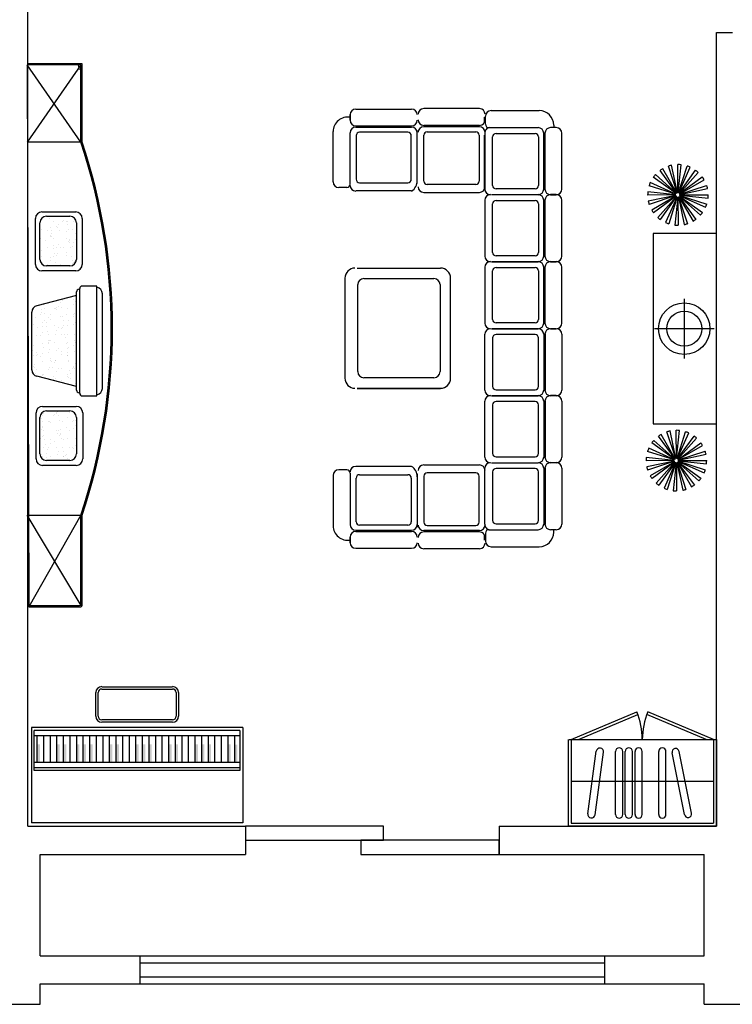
# Model space of a CAD drawing. Header units: inches. Extents: x -423 to 144, y -354 to 198.
# Tile 2 of 4: x -231 to -28, y -354 to -74. Entities that reach past the tile are written whole.
import ezdxf

# ---------------------------------------------------------------- set-up
doc = ezdxf.new("R2010")
doc.units = ezdxf.units.IN
doc.header["$LTSCALE"] = 5
doc.header["$MEASUREMENT"] = 0
doc.layers.add('Additives', color=5, linetype='Continuous')
doc.layers.add('Floor Plan', color=1, linetype='Continuous')

msp = doc.modelspace()

# ---------------------------------------------------------------- linework, layer by layer
at = {"color": 7}
for p, q in [((-213.05, -86.96), (-228.61, -86.96)), ((-228.61, -87.33), (-228.19, -241.08)), ((-213.42, -87.33), (-228.61, -109.19)), ((-213.42, -109.19), (-228.61, -87.33)), ((-213.42, -87.33), (-228.61, -87.33)), ((-213.42, -109.19), (-213.42, -87.33)), ((-213.05, -109.19), (-213.05, -86.96)), ((-213.42, -109.19), (-228.61, -109.19)), ((-226.28, -143.91), (-226.28, -130.85)), ((-224.43, -128.99), (-214.84, -128.99)), ((-223.14, -130.26), (-216.47, -130.26)), ((-212.99, -130.85), (-212.99, -143.91)), ((-224.99, -142.49), (-224.99, -132.12)), ((-214.62, -132.12), (-214.62, -142.49)), ((-216.47, -144.34), (-223.14, -144.34)), ((-214.84, -145.77), (-224.43, -145.77)), ((-213.7, -180.49), (-213.7, -150.79)), ((-208.8, -150.05), (-212.96, -150.05)), ((-208.8, -181.24), (-208.8, -150.05)), ((-214.62, -152.72), (-225.9, -155.64)), ((-214.62, -179.58), (-214.62, -151.71)), ((-213.7, -150.97), (-213.88, -150.97)), ((-207.27, -179.09), (-207.27, -152.23)), ((-227.29, -173.86), (-227.29, -157.43)), ((-214.62, -178.57), (-225.9, -175.65)), ((-213.88, -180.32), (-213.7, -180.32)), ((-212.96, -181.24), (-208.8, -181.24)), ((-224.26, -184.21), (-214.67, -184.21)), ((-226.12, -199.13), (-226.12, -186.06)), ((-223.14, -185.47), (-216.47, -185.47)), ((-212.82, -186.06), (-212.82, -199.13)), ((-224.99, -197.7), (-224.99, -187.33)), ((-214.62, -187.33), (-214.62, -197.7)), ((-214.67, -200.98), (-224.26, -200.98)), ((-216.47, -199.56), (-223.14, -199.56)), ((-228.61, -215.11), (-213.42, -215.11)), ((-213.28, -240.68), (-228.61, -215.11)), ((-213.42, -215.11), (-228.19, -241.08)), ((-213.42, -240.33), (-213.42, -215.11)), ((-213.05, -240.7), (-213.05, -215.11)), ((-228.19, -240.7), (-213.79, -240.7)), ((-228.19, -241.08), (-213.42, -241.08))]:
    msp.add_line(p, q, dxfattribs=at)
at = {"color": 7, "linetype": 'Continuous'}
for p, q in [((-222.26, -130.82), (-222.26, -130.82)), ((-215.03, -130.95), (-215.03, -130.95)), ((-224.8, -131.85), (-224.8, -131.85)), ((-224.46, -133.99), (-224.46, -133.99)), ((-221.92, -133.38), (-221.92, -133.38)), ((-221.18, -131.73), (-221.18, -131.73)), ((-220.25, -133.27), (-220.25, -133.27)), ((-220, -133.41), (-220, -133.41)), ((-219.75, -132.47), (-219.75, -132.47)), ((-218.5, -131.77), (-218.5, -131.77)), ((-218.18, -131.42), (-218.18, -131.42)), ((-217.55, -131.61), (-217.55, -131.61)), ((-217.27, -131.64), (-217.27, -131.64)), ((-217.14, -132.62), (-217.14, -132.62)), ((-215.69, -134.04), (-215.69, -134.04)), ((-215.54, -131.75), (-215.54, -131.75)), ((-224.97, -134.79), (-224.97, -134.79)), ((-224.83, -136.67), (-224.83, -136.67)), ((-222.94, -134.28), (-222.94, -134.28)), ((-222.07, -136.12), (-222.07, -136.12)), ((-222.04, -135.63), (-222.04, -135.63)), ((-221.79, -134.36), (-221.79, -134.36)), ((-221.72, -135.28), (-221.72, -135.28)), ((-221.59, -135.89), (-221.59, -135.89)), ((-221.2, -136.55), (-221.2, -136.55)), ((-219.31, -134.16), (-219.31, -134.16)), ((-217.57, -136.43), (-217.57, -136.43)), ((-217.36, -134.6), (-217.36, -134.6)), ((-216.94, -134.15), (-216.94, -134.15)), ((-216.61, -136.71), (-216.61, -136.71)), ((-215.02, -136.81), (-215.02, -136.81)), ((-214.81, -135.21), (-214.81, -135.21)), ((-223.54, -137.26), (-223.54, -137.26)), ((-222.88, -139.2), (-222.88, -139.2)), ((-221.25, -138.44), (-221.25, -138.44)), ((-221.12, -139.42), (-221.12, -139.42)), ((-220.24, -139.13), (-220.24, -139.13)), ((-219.74, -138.33), (-219.74, -138.33)), ((-219.25, -139.09), (-219.25, -139.09)), ((-218.35, -139.06), (-218.35, -139.06)), ((-216.85, -137.43), (-216.85, -137.43)), ((-216.53, -137.08), (-216.53, -137.08)), ((-216.48, -137.69), (-216.48, -137.69)), ((-216.28, -139.22), (-216.28, -139.22)), ((-215.62, -138.97), (-215.62, -138.97)), ((-215.53, -137.61), (-215.53, -137.61)), ((-224.96, -140.65), (-224.96, -140.65)), ((-224.64, -141.75), (-224.64, -141.75)), ((-224.45, -139.85), (-224.45, -139.85)), ((-222.06, -141.99), (-222.06, -141.99)), ((-221.02, -141.63), (-221.02, -141.63)), ((-220.92, -140.95), (-220.92, -140.95)), ((-220.38, -141.28), (-220.38, -141.28)), ((-220.07, -140.94), (-220.07, -140.94)), ((-217.39, -141.51), (-217.39, -141.51)), ((-217.35, -140.47), (-217.35, -140.47)), ((-215.94, -141.77), (-215.94, -141.77)), ((-222.9, -144.02), (-222.9, -144.02)), ((-221.88, -142.92), (-221.88, -142.92)), ((-220.58, -143.51), (-220.58, -143.51)), ((-219.73, -144.2), (-219.73, -144.2)), ((-219.27, -143.9), (-219.27, -143.9)), ((-215.81, -142.75), (-215.81, -142.75)), ((-215.65, -143.78), (-215.65, -143.78)), ((-215.52, -143.47), (-215.52, -143.47)), ((-215.2, -143.08), (-215.2, -143.08)), ((-215.01, -142.68), (-215.01, -142.68)), ((-214.88, -142.74), (-214.88, -142.74)), ((-223.9, -155.38), (-223.9, -155.38)), ((-223.77, -156.36), (-223.77, -156.36)), ((-220.79, -156.46), (-220.79, -156.46)), ((-220.61, -156.46), (-220.61, -156.46)), ((-220.3, -156.11), (-220.3, -156.11)), ((-219.7, -155.92), (-219.7, -155.92)), ((-219.12, -154.62), (-219.12, -154.62)), ((-219.03, -153.91), (-219.03, -153.91)), ((-218.92, -156.15), (-218.92, -156.15)), ((-218.58, -154.24), (-218.58, -154.24)), ((-217.17, -156.34), (-217.17, -156.34)), ((-215.5, -155.19), (-215.5, -155.19)), ((-215.4, -153.79), (-215.4, -153.79)), ((-214.99, -154.4), (-214.99, -154.4)), ((-226.3, -158.96), (-226.3, -158.96)), ((-224.92, -158.23), (-224.92, -158.23)), ((-224.42, -156.58), (-224.42, -156.58)), ((-224.42, -157.44), (-224.42, -157.44)), ((-223.57, -157.89), (-223.57, -157.89)), ((-222.68, -158.85), (-222.68, -158.85)), ((-222.12, -158.1), (-222.12, -158.1)), ((-220.21, -156.71), (-220.21, -156.71)), ((-219.05, -158.73), (-219.05, -158.73)), ((-218.58, -158.71), (-218.58, -158.71)), ((-217.32, -158.05), (-217.32, -158.05)), ((-215.43, -158.26), (-215.43, -158.26)), ((-215.42, -158.61), (-215.42, -158.61)), ((-215.11, -157.91), (-215.11, -157.91)), ((-226.74, -161.09), (-226.74, -161.09)), ((-225.65, -161.96), (-225.65, -161.96)), ((-224.36, -161.5), (-224.36, -161.5)), ((-224.15, -160.32), (-224.15, -160.32)), ((-223.83, -159.97), (-223.83, -159.97)), ((-223.23, -160.45), (-223.23, -160.45)), ((-223.1, -161.43), (-223.1, -161.43)), ((-222.03, -159.57), (-222.03, -159.57)), ((-220.73, -161.38), (-220.73, -161.38)), ((-219.69, -161.78), (-219.69, -161.78)), ((-218.64, -161.77), (-218.64, -161.77)), ((-218.45, -159.69), (-218.45, -159.69)), ((-218.25, -161.22), (-218.25, -161.22)), ((-217.1, -161.27), (-217.1, -161.27)), ((-216.93, -159.9), (-216.93, -159.9)), ((-215.49, -161.06), (-215.49, -161.06)), ((-214.98, -160.26), (-214.98, -160.26)), ((-226.12, -164.05), (-226.12, -164.05)), ((-224.91, -164.1), (-224.91, -164.1)), ((-224.41, -163.3), (-224.41, -163.3)), ((-222.9, -162.96), (-222.9, -162.96)), ((-222.49, -163.93), (-222.49, -163.93)), ((-220.46, -163.76), (-220.46, -163.76)), ((-220.2, -162.58), (-220.2, -162.58)), ((-218.96, -162.12), (-218.96, -162.12)), ((-218.87, -163.81), (-218.87, -163.81)), ((-217.92, -163.78), (-217.92, -163.78)), ((-217.79, -164.76), (-217.79, -164.76)), ((-217.31, -163.91), (-217.31, -163.91)), ((-215.24, -163.69), (-215.24, -163.69)), ((-227.21, -167.25), (-227.21, -167.25)), ((-226.73, -166.95), (-226.73, -166.95)), ((-224.38, -166.32), (-224.38, -166.32)), ((-224, -167.61), (-224, -167.61)), ((-222.56, -165.51), (-222.56, -165.51)), ((-222.5, -165.98), (-222.5, -165.98)), ((-222.43, -166.49), (-222.43, -166.49)), ((-222.18, -165.63), (-222.18, -165.63)), ((-222.02, -165.43), (-222.02, -165.43)), ((-220.75, -166.2), (-220.75, -166.2)), ((-217.59, -166.29), (-217.59, -166.29)), ((-217.13, -166.08), (-217.13, -166.08)), ((-216.99, -167.43), (-216.99, -167.43)), ((-215.47, -166.92), (-215.47, -166.92)), ((-215.28, -165.56), (-215.28, -165.56)), ((-214.97, -166.12), (-214.97, -166.12)), ((-227.08, -168.23), (-227.08, -168.23)), ((-226.88, -169.76), (-226.88, -169.76)), ((-226.06, -168.98), (-226.06, -168.98)), ((-226.03, -169.83), (-226.03, -169.83)), ((-225.72, -169.49), (-225.72, -169.49)), ((-224.9, -169.96), (-224.9, -169.96)), ((-224.4, -169.16), (-224.4, -169.16)), ((-222.43, -168.86), (-222.43, -168.86)), ((-222.23, -168.02), (-222.23, -168.02)), ((-220.19, -168.44), (-220.19, -168.44)), ((-219.68, -167.64), (-219.68, -167.64)), ((-218.81, -169.41), (-218.81, -169.41)), ((-218.8, -168.74), (-218.8, -168.74)), ((-217.31, -167.78), (-217.31, -167.78)), ((-217.3, -169.78), (-217.3, -169.78)), ((-217.25, -168.84), (-217.25, -168.84)), ((-217.12, -169.82), (-217.12, -169.82)), ((-215.18, -168.62), (-215.18, -168.62)), ((-226.72, -172.82), (-226.72, -172.82)), ((-226.54, -172.31), (-226.54, -172.31)), ((-224.2, -171.4), (-224.2, -171.4)), ((-222.01, -171.3), (-222.01, -171.3)), ((-221.89, -170.58), (-221.89, -170.58)), ((-221.77, -171.56), (-221.77, -171.56)), ((-221.56, -173.09), (-221.56, -173.09)), ((-220.85, -171.63), (-220.85, -171.63)), ((-220.57, -171.28), (-220.57, -171.28)), ((-220.53, -171.29), (-220.53, -171.29)), ((-216.94, -171.16), (-216.94, -171.16)), ((-216.92, -171.35), (-216.92, -171.35)), ((-215.46, -172.78), (-215.46, -172.78)), ((-215.34, -173.09), (-215.34, -173.09)), ((-214.96, -171.99), (-214.96, -171.99)), ((-226.41, -173.29), (-226.41, -173.29)), ((-226.21, -174.82), (-226.21, -174.82)), ((-226.08, -173.79), (-226.08, -173.79)), ((-224.89, -175.82), (-224.89, -175.82)), ((-224.39, -175.03), (-224.39, -175.03)), ((-224.38, -175.49), (-224.38, -175.49)), ((-224.06, -175.15), (-224.06, -175.15)), ((-222.45, -173.67), (-222.45, -173.67)), ((-222.35, -173.27), (-222.35, -173.27)), ((-221.23, -175.65), (-221.23, -175.65)), ((-220.18, -174.3), (-220.18, -174.3)), ((-219.67, -173.51), (-219.67, -173.51)), ((-218.83, -173.55), (-218.83, -173.55)), ((-217.28, -175.64), (-217.28, -175.64)), ((-217.16, -175.07), (-217.16, -175.07)), ((-216.58, -173.91), (-216.58, -173.91)), ((-216.45, -174.89), (-216.45, -174.89)), ((-215.66, -173.44), (-215.66, -173.44)), ((-215.2, -173.43), (-215.2, -173.43)), ((-221.1, -176.63), (-221.1, -176.63)), ((-220.51, -176.21), (-220.51, -176.21)), ((-219.19, -177.29), (-219.19, -177.29)), ((-218.88, -176.95), (-218.88, -176.95)), ((-216.88, -176.09), (-216.88, -176.09)), ((-216.25, -176.42), (-216.25, -176.42)), ((-214.95, -177.85), (-214.95, -177.85)), ((-224.36, -186.75), (-224.36, -186.75)), ((-223.97, -186.23), (-223.97, -186.23)), ((-221.08, -186.81), (-221.08, -186.81)), ((-220.76, -186.46), (-220.76, -186.46)), ((-220.35, -186.11), (-220.35, -186.11)), ((-220.16, -186.02), (-220.16, -186.02)), ((-219.89, -185.78), (-219.89, -185.78)), ((-219.76, -186.76), (-219.76, -186.76)), ((-216.72, -185.99), (-216.72, -185.99)), ((-214.92, -186.55), (-214.92, -186.55)), ((-224.87, -187.54), (-224.87, -187.54)), ((-224.54, -187.52), (-224.54, -187.52)), ((-224.41, -188.5), (-224.41, -188.5)), ((-222.58, -188.45), (-222.58, -188.45)), ((-222.23, -188.5), (-222.23, -188.5)), ((-221.98, -188.88), (-221.98, -188.88)), ((-219.56, -188.29), (-219.56, -188.29)), ((-218.61, -188.38), (-218.61, -188.38)), ((-217.26, -187.36), (-217.26, -187.36)), ((-215.89, -188.61), (-215.89, -188.61)), ((-215.57, -188.26), (-215.57, -188.26)), ((-214.98, -188.26), (-214.98, -188.26)), ((-214.93, -189.57), (-214.93, -189.57)), ((-224.61, -190.67), (-224.61, -190.67)), ((-224.35, -192.61), (-224.35, -192.61)), ((-224.29, -190.32), (-224.29, -190.32)), ((-224.21, -190.03), (-224.21, -190.03)), ((-223.91, -191.16), (-223.91, -191.16)), ((-223.87, -192.58), (-223.87, -192.58)), ((-220.28, -191.04), (-220.28, -191.04)), ((-220.15, -191.89), (-220.15, -191.89)), ((-219.64, -191.09), (-219.64, -191.09)), ((-219.42, -192.47), (-219.42, -192.47)), ((-219.23, -190.85), (-219.23, -190.85)), ((-219.11, -192.12), (-219.11, -192.12)), ((-219.1, -191.83), (-219.1, -191.83)), ((-217.39, -190.25), (-217.39, -190.25)), ((-216.66, -190.92), (-216.66, -190.92)), ((-215.43, -190.37), (-215.43, -190.37)), ((-224.86, -193.41), (-224.86, -193.41)), ((-223.74, -193.56), (-223.74, -193.56)), ((-223.54, -195.09), (-223.54, -195.09)), ((-222.05, -193.58), (-222.05, -193.58)), ((-221.97, -194.74), (-221.97, -194.74)), ((-220.93, -194.11), (-220.93, -194.11)), ((-218.9, -193.36), (-218.9, -193.36)), ((-218.42, -193.46), (-218.42, -193.46)), ((-217.25, -193.22), (-217.25, -193.22)), ((-214.92, -195.43), (-214.92, -195.43)), ((-214.79, -193.35), (-214.79, -193.35)), ((-224.46, -197.96), (-224.46, -197.96)), ((-223.93, -195.97), (-223.93, -195.97)), ((-223.2, -197.65), (-223.2, -197.65)), ((-222.96, -196.33), (-222.96, -196.33)), ((-222.64, -195.98), (-222.64, -195.98)), ((-220.31, -195.85), (-220.31, -195.85)), ((-220.14, -197.75), (-220.14, -197.75)), ((-219.63, -196.95), (-219.63, -196.95)), ((-218.56, -195.91), (-218.56, -195.91)), ((-218.43, -196.89), (-218.43, -196.89)), ((-217.77, -198.13), (-217.77, -198.13)), ((-217.45, -197.78), (-217.45, -197.78)), ((-216.68, -195.73), (-216.68, -195.73)), ((-215.74, -195.91), (-215.74, -195.91)), ((-215.42, -196.23), (-215.42, -196.23)), ((-214.73, -198.27), (-214.73, -198.27)), ((-224.34, -198.47), (-224.34, -198.47)), ((-223.08, -198.63), (-223.08, -198.63)), ((-221.99, -198.51), (-221.99, -198.51)), ((-218.36, -198.39), (-218.36, -198.39)), ((-218.23, -198.42), (-218.23, -198.42)), ((-217.24, -199.08), (-217.24, -199.08))]:
    msp.add_line(p, q, dxfattribs=at)
at = {"color": 7}
for centre, radius, start, end in [((-527.9, -157.27), 321.53, 12.3262, 12.6318), ((-371.04, -162.15), 166.28, 341.428, 18.572), ((-370.67, -162.15), 166.28, 341.4281, 18.5719), ((-224.43, -130.85), 1.85, 90, 180), ((-223.14, -132.12), 1.85, 90, 180), ((-216.47, -132.12), 1.85, 0, 90), ((-214.84, -130.85), 1.85, 0, 90), ((-223.14, -142.49), 1.85, 180, 270), ((-216.47, -142.49), 1.85, 270, 360), ((-224.43, -143.91), 1.85, 180, 270), ((-214.84, -143.91), 1.85, 270, 0), ((-212.96, -150.79), 0.741, 90, 180), ((-209.13, -152.23), 1.85, 0, 79.9614), ((-213.88, -151.71), 0.741, 90, 180), ((-225.43, -157.43), 1.85, 104.5061, 180), ((-225.43, -173.86), 1.85, 180, 255.4939), ((-213.88, -179.58), 0.741, 180, 270), ((-212.96, -180.49), 0.741, 180, 270), ((-209.13, -179.09), 1.85, 280.0386, 0), ((-224.26, -186.06), 1.85, 90, 180), ((-214.67, -186.06), 1.85, 360, 90), ((-223.14, -187.33), 1.85, 90, 180), ((-216.47, -187.33), 1.85, 0, 90), ((-223.14, -197.7), 1.85, 180, 270), ((-216.47, -197.7), 1.85, 270, 360), ((-224.26, -199.13), 1.85, 180, 270), ((-214.67, -199.13), 1.85, 270, 360), ((-213.79, -240.33), 0.371, 270, 0), ((-213.42, -240.33), 0.371, 270, 0), ((-213.42, -240.33), 0.371, 270, 0), ((-213.42, -240.7), 0.371, 270, 0)]:
    msp.add_arc(centre, radius, start, end, dxfattribs=at)
at = {"layer": 'Additives', "color": 7}
for p, q in [((-135.32, -99.83), (-119.47, -99.83)), ((-100.18, -99.71), (-116.03, -99.71)), ((-96.88, -100.28), (-83.21, -100.28)), ((-136.91, -103), (-136.91, -101.42)), ((-136.9, -101.42), (-136.9, -103)), ((-98.78, -103.72), (-98.78, -102.13)), ((-98.77, -102.13), (-98.77, -103.72)), ((-98.46, -104.16), (-98.46, -101.87)), ((-135.32, -104.59), (-119.47, -104.59)), ((-135.31, -104.97), (-119.47, -104.97)), ((-117.88, -120.96), (-117.88, -105.84)), ((-100.18, -104.46), (-116.03, -104.46)), ((-100.19, -104.84), (-116.03, -104.84)), ((-97.51, -105.11), (-83.54, -105.11)), ((-78.4, -105.11), (-79.99, -105.11)), ((-79.09, -104.4), (-79.09, -105.04)), ((-141.73, -120.52), (-141.73, -106.22)), ((-136.9, -121.15), (-136.9, -106.55)), ((-136.9, -121.15), (-136.9, -106.55)), ((-136.9, -121.15), (-136.9, -106.55)), ((-135.22, -107.38), (-135.22, -119.77)), ((-120.5, -106.43), (-134.27, -106.43)), ((-119.55, -119.77), (-119.55, -107.38)), ((-115.96, -120.3), (-115.96, -107.25)), ((-115.01, -106.3), (-101.24, -106.3)), ((-100.29, -107.25), (-100.29, -120.3)), ((-98.77, -122.4), (-98.77, -107.27)), ((-98.77, -122.4), (-98.77, -107.27)), ((-98.68, -106.7), (-98.68, -122.54)), ((-96.45, -121.49), (-96.45, -107.72)), ((-95.49, -106.77), (-84.36, -106.77)), ((-83.41, -107.72), (-83.41, -121.49)), ((-81.95, -122.54), (-81.95, -106.7)), ((-81.57, -122.55), (-81.57, -106.7)), ((-76.82, -122.55), (-76.82, -106.7)), ((-44.19, -123.71), (-48.92, -117.26)), ((-44.14, -123.67), (-48.14, -116.75)), ((-44.02, -123.62), (-46.53, -116.03)), ((-43.96, -123.6), (-45.63, -115.78)), ((-43.84, -123.59), (-43.88, -115.59)), ((-43.77, -123.59), (-42.94, -115.64)), ((-43.65, -123.62), (-41.22, -116)), ((-43.59, -123.64), (-40.34, -116.34)), ((-43.48, -123.7), (-38.82, -117.21)), ((-44.32, -123.84), (-50.82, -119.17)), ((-44.28, -123.79), (-50.23, -118.44)), ((-43.43, -123.75), (-38.09, -117.8)), ((-43.35, -123.84), (-36.9, -119.1)), ((-43.31, -123.89), (-36.39, -119.89)), ((-137.85, -122.11), (-140.15, -122.11)), ((-134.27, -120.72), (-120.5, -120.72)), ((-101.24, -121.25), (-115.01, -121.25)), ((-84.36, -122.44), (-95.49, -122.44)), ((-44.41, -124.01), (-52.03, -121.58)), ((-44.39, -123.95), (-51.69, -120.7)), ((-43.26, -124), (-35.67, -121.5)), ((-43.24, -124.07), (-35.42, -122.4)), ((-119.47, -123.08), (-135.31, -123.08)), ((-116.03, -123.48), (-100.19, -123.48)), ((-98.68, -125.71), (-98.68, -141.55)), ((-96.75, -124.12), (-83.54, -124.12)), ((-96.75, -124.12), (-83.54, -124.12)), ((-81.95, -141.55), (-81.95, -125.71)), ((-81.57, -141.56), (-81.57, -125.71)), ((-78.4, -124.12), (-79.99, -124.12)), ((-79.99, -124.13), (-78.4, -124.13)), ((-76.82, -141.56), (-76.82, -125.71)), ((-44.44, -124.2), (-52.43, -124.24)), ((-44.43, -124.13), (-52.39, -123.3)), ((-44.42, -124.32), (-52.24, -125.99)), ((-44.41, -124.38), (-52, -126.89)), ((-44.36, -124.5), (-51.28, -128.5)), ((-44.32, -124.55), (-50.77, -129.28)), ((-44.24, -124.64), (-49.58, -130.59)), ((-44.19, -124.68), (-48.85, -131.18)), ((-44.08, -124.74), (-47.33, -132.05)), ((-44.02, -124.77), (-46.45, -132.39)), ((-43.9, -124.79), (-44.73, -132.75)), ((-43.83, -124.8), (-43.79, -132.79)), ((-43.71, -124.78), (-42.04, -132.6)), ((-43.65, -124.77), (-41.14, -132.36)), ((-43.53, -124.72), (-39.53, -131.64)), ((-43.48, -124.68), (-38.74, -131.13)), ((-43.39, -124.6), (-37.44, -129.94)), ((-43.35, -124.55), (-36.85, -129.21)), ((-43.28, -124.44), (-35.98, -127.69)), ((-43.26, -124.38), (-35.64, -126.81)), ((-43.23, -124.19), (-35.24, -124.15)), ((-43.23, -124.26), (-35.28, -125.09)), ((-96.45, -140.5), (-96.45, -126.74)), ((-95.49, -125.78), (-84.36, -125.78)), ((-83.41, -126.74), (-83.41, -140.5)), ((-50.88, -135.15), (-50.88, -189.15)), ((-32.88, -135.15), (-50.88, -135.15)), ((-32.88, -189.15), (-32.88, -135.15)), ((-84.36, -141.45), (-95.49, -141.45)), ((-134.93, -144.99), (-111.23, -144.99)), ((-98.68, -144.72), (-98.68, -160.56)), ((-96.75, -143.13), (-83.54, -143.13)), ((-96.75, -143.14), (-83.54, -143.14)), ((-96.75, -143.14), (-83.54, -143.14)), ((-95.49, -144.79), (-84.36, -144.79)), ((-81.95, -160.56), (-81.95, -144.72)), ((-81.57, -160.57), (-81.57, -144.72)), ((-78.4, -143.14), (-79.99, -143.14)), ((-79.99, -143.15), (-78.4, -143.15)), ((-76.82, -160.57), (-76.82, -144.72)), ((-138.39, -147.81), (-138.39, -176.23)), ((-133.06, -147.95), (-113.1, -147.95)), ((-108.39, -176.23), (-108.39, -147.81)), ((-96.45, -159.51), (-96.45, -145.74)), ((-83.41, -145.74), (-83.41, -159.51)), ((-134.77, -174.35), (-134.77, -149.65)), ((-111.39, -149.65), (-111.39, -174.35)), ((-42.04, -153.68), (-42.04, -170.62)), ((-84.36, -160.46), (-95.49, -160.46)), ((-98.68, -179.59), (-98.68, -163.75)), ((-96.75, -162.14), (-83.54, -162.14)), ((-96.75, -162.15), (-83.54, -162.15)), ((-96.75, -162.15), (-83.54, -162.15)), ((-96.75, -162.15), (-83.54, -162.15)), ((-96.75, -162.15), (-83.54, -162.15)), ((-96.75, -162.16), (-83.54, -162.16)), ((-96.45, -164.79), (-96.45, -178.56)), ((-84.36, -163.84), (-95.49, -163.84)), ((-83.41, -178.56), (-83.41, -164.79)), ((-81.95, -163.75), (-81.95, -179.59)), ((-81.57, -163.74), (-81.57, -179.59)), ((-79.99, -162.14), (-78.4, -162.14)), ((-78.4, -162.15), (-79.99, -162.15)), ((-78.4, -162.15), (-79.99, -162.15)), ((-79.99, -162.16), (-78.4, -162.16)), ((-76.82, -163.74), (-76.82, -179.59)), ((-33.57, -162.15), (-50.51, -162.15)), ((-113.1, -176.06), (-133.06, -176.06)), ((-134.93, -179.06), (-111.23, -179.06)), ((-134.93, -179.09), (-111.23, -179.09)), ((-134.93, -179.09), (-111.23, -179.09)), ((-134.93, -179.09), (-111.23, -179.09)), ((-134.93, -179.09), (-111.23, -179.09)), ((-134.93, -179.11), (-111.23, -179.11)), ((-96.75, -181.16), (-83.54, -181.16)), ((-96.75, -181.16), (-83.54, -181.16)), ((-96.75, -181.17), (-83.54, -181.17)), ((-95.49, -179.51), (-84.36, -179.51)), ((-79.99, -181.15), (-78.4, -181.15)), ((-78.4, -181.16), (-79.99, -181.16)), ((-98.68, -198.6), (-98.68, -182.75)), ((-96.45, -183.8), (-96.45, -197.57)), ((-84.36, -182.85), (-95.49, -182.85)), ((-83.41, -197.57), (-83.41, -183.8)), ((-81.95, -182.75), (-81.95, -198.6)), ((-81.57, -182.75), (-81.57, -198.6)), ((-76.82, -182.75), (-76.82, -198.6)), ((-50.88, -189.15), (-32.88, -189.15)), ((-44.62, -199.1), (-49.35, -192.66)), ((-44.57, -199.07), (-48.57, -192.15)), ((-44.45, -199.02), (-46.96, -191.43)), ((-44.39, -199), (-46.06, -191.18)), ((-44.27, -198.99), (-44.31, -190.99)), ((-44.2, -198.99), (-43.37, -191.04)), ((-44.08, -199.02), (-41.65, -191.4)), ((-44.02, -199.04), (-40.77, -191.73)), ((-43.91, -199.1), (-39.24, -192.61)), ((-44.75, -199.24), (-51.25, -194.57)), ((-44.71, -199.19), (-50.66, -193.84)), ((-43.86, -199.14), (-38.51, -193.2)), ((-43.78, -199.23), (-37.33, -194.5)), ((-43.74, -199.29), (-36.82, -195.29)), ((-44.84, -199.41), (-52.46, -196.97)), ((-44.81, -199.35), (-52.12, -196.1)), ((-43.69, -199.4), (-36.1, -196.89)), ((-43.67, -199.46), (-35.85, -197.8)), ((-116.03, -200.82), (-100.19, -200.82)), ((-96.75, -200.18), (-83.54, -200.18)), ((-96.75, -200.18), (-83.54, -200.18)), ((-95.49, -198.52), (-84.36, -198.52)), ((-79.99, -200.17), (-78.4, -200.17)), ((-78.4, -200.18), (-79.99, -200.18)), ((-44.87, -199.59), (-52.86, -199.63)), ((-44.86, -199.53), (-52.82, -198.7)), ((-44.85, -199.72), (-52.67, -201.38)), ((-44.84, -199.78), (-52.43, -202.29)), ((-44.79, -199.89), (-51.71, -203.9)), ((-44.75, -199.95), (-51.19, -204.68)), ((-44.67, -200.04), (-50.01, -205.99)), ((-44.62, -200.08), (-49.28, -206.57)), ((-44.51, -200.14), (-47.76, -207.45)), ((-44.45, -200.16), (-46.88, -207.78)), ((-44.33, -200.19), (-45.16, -208.14)), ((-44.26, -200.19), (-44.22, -208.19)), ((-44.14, -200.18), (-42.47, -208)), ((-44.07, -200.16), (-41.56, -207.76)), ((-43.96, -200.11), (-39.96, -207.03)), ((-43.91, -200.08), (-39.17, -206.52)), ((-43.81, -199.99), (-37.87, -205.34)), ((-43.77, -199.94), (-37.28, -204.61)), ((-43.71, -199.84), (-36.4, -203.08)), ((-43.69, -199.77), (-36.07, -202.21)), ((-43.66, -199.59), (-35.66, -199.55)), ((-43.66, -199.65), (-35.71, -200.48)), ((-141.73, -203.78), (-141.73, -218.08)), ((-137.85, -202.2), (-140.15, -202.2)), ((-136.9, -203.15), (-136.9, -217.75)), ((-136.9, -203.15), (-136.9, -217.75)), ((-136.9, -203.15), (-136.9, -217.75)), ((-119.47, -201.22), (-135.31, -201.22)), ((-134.27, -203.58), (-120.5, -203.58)), ((-117.88, -203.34), (-117.88, -218.47)), ((-101.24, -203.06), (-115.01, -203.06)), ((-98.77, -201.91), (-98.77, -217.03)), ((-98.77, -201.91), (-98.77, -217.03)), ((-98.68, -217.61), (-98.68, -201.77)), ((-96.45, -202.81), (-96.45, -216.58)), ((-84.36, -201.86), (-95.49, -201.86)), ((-83.41, -216.58), (-83.41, -202.81)), ((-81.95, -201.77), (-81.95, -217.61)), ((-81.57, -201.76), (-81.57, -217.61)), ((-76.82, -201.76), (-76.82, -217.61)), ((-135.22, -216.93), (-135.22, -204.53)), ((-119.55, -204.53), (-119.55, -216.93)), ((-115.96, -204.01), (-115.96, -217.05)), ((-100.29, -217.05), (-100.29, -204.01)), ((-120.5, -217.88), (-134.27, -217.88)), ((-95.49, -217.53), (-84.36, -217.53)), ((-135.32, -219.72), (-119.47, -219.72)), ((-135.31, -219.34), (-119.47, -219.34)), ((-100.19, -219.46), (-116.03, -219.46)), ((-100.18, -219.84), (-116.03, -219.84)), ((-115.01, -218), (-101.24, -218)), ((-98.78, -220.59), (-98.78, -222.17)), ((-98.77, -222.17), (-98.77, -220.59)), ((-98.46, -220.14), (-98.46, -222.44)), ((-97.51, -219.19), (-83.54, -219.19)), ((-78.4, -219.19), (-79.99, -219.19)), ((-79.09, -219.9), (-79.09, -219.27)), ((-136.91, -221.3), (-136.91, -222.89)), ((-136.9, -222.89), (-136.9, -221.3)), ((-135.32, -224.47), (-119.47, -224.47)), ((-100.18, -224.6), (-116.03, -224.6)), ((-96.88, -224.02), (-83.21, -224.02)), ((-209.15, -272.13), (-209.15, -265.41)), ((-208.48, -272.13), (-208.48, -265.41)), ((-207.47, -263.74), (-187.33, -263.74)), ((-207.47, -264.41), (-187.33, -264.41)), ((-186.32, -265.41), (-186.32, -272.13)), ((-185.65, -265.41), (-185.65, -272.13)), ((-187.33, -273.13), (-207.47, -273.13)), ((-187.33, -273.81), (-207.47, -273.81)), ((-227.4, -275.33), (-227.4, -302.33)), ((-167.4, -275.33), (-227.4, -275.33)), ((-226.6, -287.56), (-226.6, -276.22)), ((-168.2, -276.22), (-226.6, -276.22)), ((-168.2, -276.22), (-168.2, -287.56)), ((-167.4, -275.33), (-167.4, -302.33)), ((-168.2, -277.69), (-226.6, -277.69)), ((-225.78, -284.93), (-225.78, -277.69)), ((-223.91, -285.27), (-223.91, -277.69)), ((-222.04, -285.27), (-222.04, -277.69)), ((-220.17, -284.93), (-220.17, -277.69)), ((-218.3, -284.93), (-218.3, -277.69)), ((-216.43, -285.27), (-216.43, -277.69)), ((-214.56, -284.93), (-214.56, -277.69)), ((-212.69, -284.93), (-212.69, -277.69)), ((-210.82, -284.93), (-210.82, -277.69)), ((-208.95, -285.27), (-208.95, -277.69)), ((-207.08, -285.27), (-207.08, -277.69)), ((-205.21, -284.93), (-205.21, -277.69)), ((-203.34, -284.93), (-203.34, -277.69)), ((-201.47, -285.27), (-201.47, -277.69)), ((-199.6, -285.27), (-199.6, -277.69)), ((-197.73, -284.93), (-197.73, -277.69)), ((-195.86, -284.93), (-195.86, -277.69)), ((-193.99, -284.93), (-193.99, -277.69)), ((-192.12, -285.27), (-192.12, -277.69)), ((-190.25, -285.27), (-190.25, -277.69)), ((-188.38, -284.93), (-188.38, -277.69)), ((-186.51, -284.93), (-186.51, -277.69)), ((-184.64, -285.27), (-184.64, -277.69)), ((-182.77, -285.27), (-182.77, -277.69)), ((-180.9, -284.93), (-180.9, -277.69)), ((-179.03, -284.93), (-179.03, -277.69)), ((-177.16, -284.93), (-177.16, -277.69)), ((-175.29, -285.27), (-175.29, -277.69)), ((-173.42, -285.27), (-173.42, -277.69)), ((-171.55, -284.93), (-171.55, -277.69)), ((-169.68, -284.93), (-169.68, -277.69)), ((-168.2, -285.27), (-226.6, -285.27)), ((-168.23, -286.81), (-226.6, -286.81)), ((-168.2, -287.56), (-226.6, -287.56)), ((-167.4, -302.33), (-227.4, -302.33))]:
    msp.add_line(p, q, dxfattribs=at)
at = {"layer": 'Additives', "color": 7, "linetype": 'Continuous'}
for p, q in [((-74.18, -278.71), (-55.51, -270.9)), ((-33.7, -278.71), (-52.38, -270.9)), ((-72.06, -278.71), (-55.21, -271.66)), ((-35.83, -278.71), (-52.68, -271.66)), ((-75, -278.71), (-75, -303.33)), ((-74.73, -278.71), (-33.7, -278.71)), ((-74.18, -278.71), (-74.18, -302.51)), ((-33.7, -278.71), (-32.88, -278.71)), ((-33.7, -278.71), (-33.7, -302.51)), ((-32.88, -278.71), (-32.88, -303.33)), ((-69.4, -299.8), (-67.01, -282.07)), ((-61.54, -300.02), (-61.54, -282.12)), ((-59.48, -300.02), (-59.48, -282.12)), ((-58.81, -300.02), (-58.81, -282.12)), ((-56.76, -300.02), (-56.76, -282.12)), ((-56.02, -300.02), (-56.02, -282.12)), ((-53.97, -300.02), (-53.97, -282.12)), ((-49.29, -300.02), (-49.29, -282.12)), ((-47.23, -300.02), (-47.23, -282.12)), ((-39.96, -299.65), (-43.47, -282.1)), ((-67.37, -300.08), (-64.97, -282.34)), ((-41.98, -300.05), (-45.48, -282.5)), ((-33.7, -290.61), (-74.18, -290.61)), ((-32.88, -303.33), (-75, -303.33)), ((-74.18, -302.51), (-33.7, -302.51))]:
    msp.add_line(p, q, dxfattribs=at)
at = {"layer": 'Additives', "color": 7}
for radius in [7.31, 4.97]:
    msp.add_circle((-42.04, -162.15), radius, dxfattribs=at)
for centre, radius, start, end in [((-135.32, -101.42), 1.59, 90, 180), ((-119.47, -101.42), 1.59, 0, 90), ((-116.03, -101.29), 1.59, 90, 180), ((-100.18, -101.29), 1.59, 0, 90), ((-96.88, -101.87), 1.59, 90, 180), ((-83.21, -104.4), 4.12, 0, 90), ((-137.61, -106.22), 4.12, 80.1386, 180), ((-135.32, -103), 1.59, 180, 270), ((-119.47, -103), 1.59, 270, 0), ((-116.03, -102.88), 1.59, 180, 270), ((-100.18, -102.88), 1.59, 270, 0), ((-135.31, -106.55), 1.59, 90, 180), ((-119.47, -106.55), 1.59, 0, 90), ((-116.03, -106.43), 1.59, 90, 180), ((-100.19, -106.43), 1.59, 0, 90), ((-97.23, -106.56), 1.45, 91.0097, 185.3351), ((-97.51, -104.16), 0.951, 180, 270), ((-83.54, -106.7), 1.59, 0, 90), ((-79.99, -106.7), 1.59, 90, 180), ((-78.4, -106.7), 1.59, 0, 90), ((-134.27, -107.38), 0.951, 90, 180), ((-120.5, -107.38), 0.951, 0, 90), ((-115.01, -107.25), 0.951, 90, 180), ((-101.24, -107.25), 0.951, 0, 90), ((-95.49, -107.72), 0.951, 90, 180), ((-84.36, -107.72), 0.951, 0, 90), ((-43.83, -124.19), 8.6, 120.0432, 126.2899), ((-43.83, -124.19), 8.6, 102.0432, 108.2899), ((-43.83, -124.19), 8.6, 84.0432, 90.2899), ((-43.83, -124.19), 8.6, 66.0432, 72.2899), ((-43.83, -124.19), 8.6, 48.0432, 54.2899), ((-134.27, -119.77), 0.951, 180, 270), ((-120.5, -119.77), 0.951, 270, 0), ((-121.17, -120.27), 3.29, 301.1206, 2.7511), ((-43.83, -124.19), 8.6, 138.0432, 144.2899), ((-43.83, -124.19), 8.6, 30.0432, 36.2899), ((-140.15, -120.52), 1.59, 180, 270), ((-137.85, -121.15), 0.951, 270, 0), ((-135.31, -121.5), 1.59, 180, 270), ((-116.03, -121.9), 1.59, 180, 270), ((-115.01, -120.3), 0.951, 180, 270), ((-101.24, -120.3), 0.951, 270, 0), ((-100.19, -121.9), 1.59, 270, 0), ((-97.09, -122.54), 1.59, 180, 270), ((-95.49, -121.49), 0.951, 180, 270), ((-84.36, -121.49), 0.951, 270, 0), ((-83.54, -122.54), 1.59, 270, 0), ((-79.99, -122.55), 1.59, 180, 270), ((-78.4, -122.55), 1.59, 270, 0), ((-43.83, -124.19), 8.6, 156.0432, 162.2899), ((-43.83, -124.19), 8.6, 12.0432, 18.2899), ((-97.09, -125.71), 1.59, 90, 180), ((-83.54, -125.71), 1.59, 0, 90), ((-79.99, -125.71), 1.59, 90, 180), ((-78.4, -125.71), 1.59, 0, 90), ((-43.83, -124.19), 8.6, 174.0432, 180.2899), ((-43.83, -124.19), 0.603, 174.0432, 180.2899), ((-43.83, -124.19), 0.603, 192.0432, 198.2899), ((-43.83, -124.19), 0.603, 156.0432, 162.2899), ((-43.83, -124.19), 0.603, 210.0432, 216.2899), ((-43.83, -124.19), 0.603, 138.0432, 144.2899), ((-43.83, -124.19), 0.603, 228.0432, 234.2899), ((-43.83, -124.19), 0.603, 120.0432, 126.2899), ((-43.83, -124.19), 0.603, 246.0432, 252.2899), ((-43.83, -124.19), 0.603, 102.0432, 108.2899), ((-43.83, -124.19), 0.603, 264.0432, 270.2899), ((-43.83, -124.19), 0.603, 84.0432, 90.2899), ((-43.83, -124.19), 0.603, 282.0432, 288.2899), ((-43.83, -124.19), 0.603, 66.0432, 72.2899), ((-43.83, -124.19), 0.603, 300.0432, 306.2899), ((-43.83, -124.19), 0.603, 48.0432, 54.2899), ((-43.83, -124.19), 0.603, 318.0432, 324.2899), ((-43.83, -124.19), 0.603, 30.0432, 36.2899), ((-43.83, -124.19), 0.603, 336.0432, 342.2899), ((-43.83, -124.19), 0.603, 12.0432, 18.2899), ((-43.83, -124.19), 0.603, 354.0432, 0.2899), ((-43.83, -124.19), 8.6, 354.0432, 0.2899), ((-95.49, -126.74), 0.951, 90, 180), ((-84.36, -126.74), 0.951, 0, 90), ((-43.83, -124.19), 8.6, 192.0432, 198.2899), ((-43.83, -124.19), 8.6, 210.0432, 216.2899), ((-43.83, -124.19), 8.6, 336.0432, 342.2899), ((-43.83, -124.19), 8.6, 228.0432, 234.2899), ((-43.83, -124.19), 8.6, 300.0432, 306.2899), ((-43.83, -124.19), 8.6, 318.0432, 324.2899), ((-43.83, -124.19), 8.6, 246.0432, 252.2899), ((-43.83, -124.19), 8.6, 264.0432, 270.2899), ((-43.83, -124.19), 8.6, 282.0432, 288.2899), ((-97.09, -141.55), 1.59, 180, 270), ((-95.49, -140.5), 0.951, 180, 270), ((-84.36, -140.5), 0.951, 270, 0), ((-83.54, -141.55), 1.59, 270, 0), ((-79.99, -141.56), 1.59, 180, 270), ((-78.4, -141.56), 1.59, 270, 0), ((-135.54, -147.81), 2.84, 90, 180), ((-111.23, -147.81), 2.84, 0, 90), ((-97.09, -144.72), 1.59, 90, 180), ((-95.49, -145.74), 0.951, 90, 180), ((-84.36, -145.74), 0.951, 0, 90), ((-83.54, -144.72), 1.59, 0, 90), ((-79.99, -144.72), 1.59, 90, 180), ((-78.4, -144.72), 1.59, 0, 90), ((-133.06, -149.65), 1.71, 90, 180), ((-113.1, -149.65), 1.71, 0, 90), ((-97.09, -160.56), 1.59, 180, 270), ((-95.49, -159.51), 0.951, 180, 270), ((-84.36, -159.51), 0.951, 270, 0), ((-83.54, -160.56), 1.59, 270, 0), ((-79.99, -160.57), 1.59, 180, 270), ((-78.4, -160.57), 1.59, 270, 0), ((-97.09, -163.75), 1.59, 90, 180), ((-95.49, -164.79), 0.951, 90, 180), ((-84.36, -164.79), 0.951, 0, 90), ((-83.54, -163.75), 1.59, 0, 90), ((-79.99, -163.74), 1.59, 90, 180), ((-78.4, -163.74), 1.59, 0, 90), ((-133.06, -174.35), 1.71, 180, 270), ((-113.1, -174.35), 1.71, 270, 0), ((-135.54, -176.23), 2.84, 180, 270), ((-111.23, -176.23), 2.84, 270, 0), ((-95.49, -178.56), 0.951, 180, 270), ((-84.36, -178.56), 0.951, 270, 0), ((-97.09, -179.59), 1.59, 180, 270), ((-97.09, -182.75), 1.59, 90, 180), ((-83.54, -179.59), 1.59, 270, 0), ((-83.54, -182.75), 1.59, 0, 90), ((-79.99, -179.59), 1.59, 180, 270), ((-79.99, -182.75), 1.59, 90, 180), ((-78.4, -179.59), 1.59, 270, 0), ((-78.4, -182.75), 1.59, 0, 90), ((-95.49, -183.8), 0.951, 90, 180), ((-84.36, -183.8), 0.951, 0, 90), ((-44.26, -199.59), 8.6, 120.0432, 126.2899), ((-44.26, -199.59), 8.6, 102.0432, 108.2899), ((-44.26, -199.59), 8.6, 84.0432, 90.2899), ((-44.26, -199.59), 8.6, 66.0432, 72.2899), ((-44.26, -199.59), 8.6, 48.0432, 54.2899), ((-44.26, -199.59), 8.6, 138.0432, 144.2899), ((-44.26, -199.59), 8.6, 30.0432, 36.2899), ((-95.49, -197.57), 0.951, 180, 270), ((-84.36, -197.57), 0.951, 270, 0), ((-44.26, -199.59), 8.6, 156.0432, 162.2899), ((-44.26, -199.59), 8.6, 12.0432, 18.2899), ((-116.03, -202.41), 1.59, 90, 180), ((-100.19, -202.41), 1.59, 0, 90), ((-97.09, -198.6), 1.59, 180, 270), ((-97.09, -201.77), 1.59, 90, 180), ((-83.54, -198.6), 1.59, 270, 0), ((-83.54, -201.77), 1.59, 0, 90), ((-79.99, -198.6), 1.59, 180, 270), ((-79.99, -201.76), 1.59, 90, 180), ((-78.4, -198.6), 1.59, 270, 0), ((-78.4, -201.76), 1.59, 0, 90), ((-44.26, -199.59), 8.6, 174.0432, 180.2899), ((-44.26, -199.59), 0.603, 174.0432, 180.2899), ((-44.26, -199.59), 0.603, 192.0432, 198.2899), ((-44.26, -199.59), 0.603, 156.0432, 162.2899), ((-44.26, -199.59), 0.603, 210.0432, 216.2899), ((-44.26, -199.59), 0.603, 138.0432, 144.2899), ((-44.26, -199.59), 0.603, 228.0432, 234.2899), ((-44.26, -199.59), 0.603, 120.0432, 126.2899), ((-44.26, -199.59), 0.603, 246.0432, 252.2899), ((-44.26, -199.59), 0.603, 102.0432, 108.2899), ((-44.26, -199.59), 0.603, 264.0432, 270.2899), ((-44.26, -199.59), 0.603, 84.0432, 90.2899), ((-44.26, -199.59), 0.603, 282.0432, 288.2899), ((-44.26, -199.59), 0.603, 66.0432, 72.2899), ((-44.26, -199.59), 0.603, 300.0432, 306.2899), ((-44.26, -199.59), 0.603, 48.0432, 54.2899), ((-44.26, -199.59), 0.603, 318.0432, 324.2899), ((-44.26, -199.59), 0.603, 30.0432, 36.2899), ((-44.26, -199.59), 0.603, 336.0432, 342.2899), ((-44.26, -199.59), 0.603, 12.0432, 18.2899), ((-44.26, -199.59), 0.603, 354.0432, 0.2899), ((-44.26, -199.59), 8.6, 354.0432, 0.2899), ((-140.15, -203.78), 1.59, 90, 180), ((-137.85, -203.15), 0.951, 0, 90), ((-135.31, -202.81), 1.59, 90, 180), ((-134.27, -204.53), 0.951, 90, 180), ((-120.5, -204.53), 0.951, 0, 90), ((-121.17, -204.04), 3.29, 357.2489, 58.8794), ((-115.01, -204.01), 0.951, 90, 180), ((-101.24, -204.01), 0.951, 0, 90), ((-95.49, -202.81), 0.951, 90, 180), ((-84.36, -202.81), 0.951, 0, 90), ((-44.26, -199.59), 8.6, 192.0432, 198.2899), ((-44.26, -199.59), 8.6, 210.0432, 216.2899), ((-44.26, -199.59), 8.6, 336.0432, 342.2899), ((-44.26, -199.59), 8.6, 228.0432, 234.2899), ((-44.26, -199.59), 8.6, 300.0432, 306.2899), ((-44.26, -199.59), 8.6, 318.0432, 324.2899), ((-44.26, -199.59), 8.6, 246.0432, 252.2899), ((-44.26, -199.59), 8.6, 264.0432, 270.2899), ((-44.26, -199.59), 8.6, 282.0432, 288.2899), ((-135.31, -217.75), 1.59, 180, 270), ((-134.27, -216.93), 0.951, 180, 270), ((-120.5, -216.93), 0.951, 270, 0), ((-119.47, -217.75), 1.59, 270, 0), ((-116.03, -217.87), 1.59, 180, 270), ((-115.01, -217.05), 0.951, 180, 270), ((-101.24, -217.05), 0.951, 270, 0), ((-100.19, -217.87), 1.59, 270, 0), ((-97.23, -217.74), 1.45, 174.6649, 268.9903), ((-95.49, -216.58), 0.951, 180, 270), ((-84.36, -216.58), 0.951, 270, 0), ((-83.54, -217.61), 1.59, 270, 0), ((-79.99, -217.61), 1.59, 180, 270), ((-78.4, -217.61), 1.59, 270, 0), ((-137.61, -218.08), 4.12, 180, 279.8614), ((-135.32, -221.3), 1.59, 90, 180), ((-119.47, -221.3), 1.59, 0, 90), ((-116.03, -221.43), 1.59, 90, 180), ((-100.18, -221.43), 1.59, 0, 90), ((-97.51, -220.14), 0.951, 90, 180), ((-83.21, -219.9), 4.12, 270, 0), ((-135.32, -222.89), 1.59, 180, 270), ((-119.47, -222.89), 1.59, 270, 0), ((-116.03, -223.01), 1.59, 180, 270), ((-100.18, -223.01), 1.59, 270, 0), ((-96.88, -222.44), 1.59, 180, 270), ((-207.47, -265.41), 1.68, 90, 180), ((-207.47, -265.41), 1.01, 90, 180), ((-187.33, -265.41), 1.68, 360, 90), ((-187.33, -265.41), 1.01, 0, 90), ((-207.47, -272.13), 1.68, 180, 270), ((-207.47, -272.13), 1.01, 180, 270), ((-187.33, -272.13), 1.68, 270, 0), ((-187.33, -272.13), 1.01, 270, 0)]:
    msp.add_arc(centre, radius, start, end, dxfattribs=at)
at = {"layer": 'Additives', "color": 7, "linetype": 'Continuous'}
for centre, radius, start, end in [((-74.18, -278.71), 20.24, 0, 22.7044), ((-33.7, -278.71), 20.24, 157.2956, 180), ((-65.99, -282.2), 1.03, 352.3103, 172.3103), ((-60.51, -282.12), 1.03, 0, 180), ((-57.79, -282.12), 1.03, 0, 180), ((-54.99, -282.12), 1.03, 0, 180), ((-48.26, -282.12), 1.03, 0, 180), ((-44.48, -282.3), 1.03, 11.3007, 191.3007), ((-68.38, -299.94), 1.03, 172.3103, 352.3103), ((-60.51, -300.02), 1.03, 180, 0), ((-57.79, -300.02), 1.03, 180, 0), ((-54.99, -300.02), 1.03, 180, 0), ((-48.26, -300.02), 1.03, 180, 0), ((-40.97, -299.85), 1.03, 191.3007, 11.3007)]:
    msp.add_arc(centre, radius, start, end, dxfattribs=at)
msp.add_point((-53.94, -278.71), dxfattribs=at)
at = {"layer": 'Additives', "color": 7}
for points in [[(-225.78, -285.3), (-225.03, -285.3), (-225.78, -280.07), (-225.03, -280.07)], [(-220.17, -285.3), (-219.42, -285.3), (-220.17, -280.07), (-219.42, -280.07)], [(-218.3, -285.3), (-217.55, -285.3), (-218.3, -280.07), (-217.55, -280.07)], [(-214.56, -285.3), (-213.81, -285.3), (-214.56, -280.07), (-213.81, -280.07)], [(-212.69, -285.3), (-211.94, -285.3), (-212.69, -280.07), (-211.94, -280.07)], [(-210.82, -285.3), (-210.07, -285.3), (-210.82, -280.07), (-210.07, -280.07)], [(-205.21, -285.3), (-204.46, -285.3), (-205.21, -280.07), (-204.46, -280.07)], [(-203.34, -285.3), (-202.59, -285.3), (-203.34, -280.07), (-202.59, -280.07)], [(-197.73, -285.3), (-196.98, -285.3), (-197.73, -280.07), (-196.98, -280.07)], [(-195.86, -285.3), (-195.11, -285.3), (-195.86, -280.07), (-195.11, -280.07)], [(-193.99, -285.3), (-193.24, -285.3), (-193.99, -280.07), (-193.24, -280.07)], [(-188.38, -285.3), (-187.63, -285.3), (-188.38, -280.07), (-187.63, -280.07)], [(-186.51, -285.3), (-185.76, -285.3), (-186.51, -280.07), (-185.76, -280.07)], [(-180.9, -285.3), (-180.15, -285.3), (-180.9, -280.07), (-180.15, -280.07)], [(-179.03, -285.3), (-178.28, -285.3), (-179.03, -280.07), (-178.28, -280.07)], [(-177.16, -285.3), (-176.41, -285.3), (-177.16, -280.07), (-176.41, -280.07)], [(-171.55, -285.3), (-170.8, -285.3), (-171.55, -280.07), (-170.8, -280.07)], [(-169.71, -285.31), (-168.96, -285.31), (-169.71, -280.16), (-168.96, -280.16)]]:
    msp.add_trace(points, dxfattribs=at)
at = {"layer": 'Floor Plan', "color": 7}
for p, q in [((-228.4, -303.33), (-228.4, -71.46)), ((-32.88, -303.33), (-32.88, -78.14)), ((-32.88, -78.14), (-28.38, -78.14)), ((-228.4, -303.33), (-166.64, -303.33)), ((-166.64, -303.33), (-166.64, -311.33)), ((-127.41, -303.33), (-166.64, -303.33)), ((-166.64, -303.33), (-166.64, -307.33)), ((-127.41, -307.33), (-127.41, -303.33)), ((-94.64, -303.33), (-94.64, -311.33)), ((-94.64, -303.33), (-32.88, -303.33)), ((-166.64, -307.33), (-127.41, -307.33)), ((-94.64, -307.33), (-133.88, -307.33)), ((-133.88, -307.33), (-133.88, -311.33)), ((-94.64, -311.33), (-94.64, -307.33)), ((-224.9, -311.33), (-166.64, -311.33)), ((-224.9, -340.1), (-224.9, -311.33)), ((-133.88, -311.33), (-94.64, -311.33)), ((-94.64, -311.33), (-36.38, -311.33)), ((-36.38, -340.1), (-36.38, -311.33)), ((-224.9, -340.1), (-36.38, -340.1)), ((-196.64, -340.1), (-64.64, -340.1)), ((-196.64, -340.1), (-196.64, -348.1)), ((-64.64, -340.1), (-64.64, -348.1)), ((-196.64, -342.1), (-64.64, -342.1)), ((-196.64, -346.1), (-64.64, -346.1)), ((-224.9, -353.87), (-224.9, -348.1)), ((-224.9, -348.1), (-36.38, -348.1)), ((-196.64, -348.1), (-64.64, -348.1)), ((-36.38, -353.87), (-36.38, -348.1)), ((-422.43, -353.87), (-224.9, -353.87)), ((-36.38, -353.87), (143.67, -353.87))]:
    msp.add_line(p, q, dxfattribs=at)

doc.saveas('drawing.dxf')
